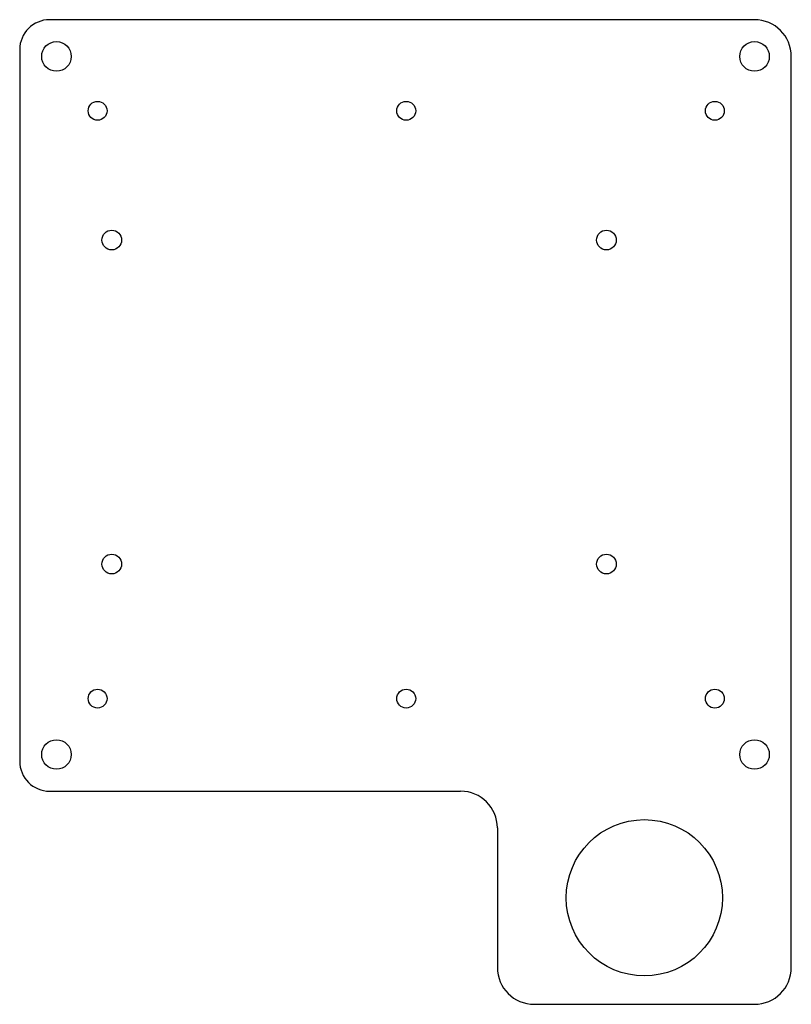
# Model space of a CAD drawing. Header units: inches. Extents: x -2.62 to 2.62, y -4.08 to 2.62.
import ezdxf

# ---------------------------------------------------------------- set-up
doc = ezdxf.new("R2010")
doc.units = ezdxf.units.IN
doc.header["$MEASUREMENT"] = 0

msp = doc.modelspace()

# ---------------------------------------------------------------- linework, layer by layer
at = {"color": 7, "linetype": 'Continuous', "lineweight": 25}
for p, q in [((2.375, 2.625), (-2.421, 2.625)), ((-2.625, 2.421), (-2.625, -2.421)), ((2.625, -3.825), (2.625, 2.375)), ((-2.421, -2.625), (0.375, -2.625)), ((0.625, -2.875), (0.625, -3.825)), ((0.875, -4.075), (2.375, -4.075))]:
    msp.add_line(p, q, dxfattribs=at)
for centre, radius in [((-2.375, 2.375), 0.1005), ((2.375, 2.375), 0.1005), ((-2.095, 2.005), 0.0642), ((0.005, 2.005), 0.0643), ((2.105, 2.005), 0.0643), ((-1.9986, 1.1256), 0.0669), ((1.3675, 1.1256), 0.0669), ((-1.9986, -1.0791), 0.0669), ((1.3675, -1.0791), 0.0669), ((-2.095, -1.995), 0.0642), ((0.005, -1.995), 0.0642), ((2.105, -1.995), 0.0643), ((-2.375, -2.375), 0.1005), ((2.375, -2.375), 0.1005), ((1.625, -3.35), 0.5315)]:
    msp.add_circle(centre, radius, dxfattribs=at)
for centre, radius, start, end in [((-2.421, 2.421), 0.204, 90, 180), ((2.375, 2.375), 0.25, 0, 90), ((-2.421, -2.421), 0.204, 180, 270), ((0.375, -2.875), 0.25, 0, 90), ((0.875, -3.825), 0.25, 180, 270), ((2.375, -3.825), 0.25, 270, 0)]:
    msp.add_arc(centre, radius, start, end, dxfattribs=at)

doc.saveas('drawing.dxf')
